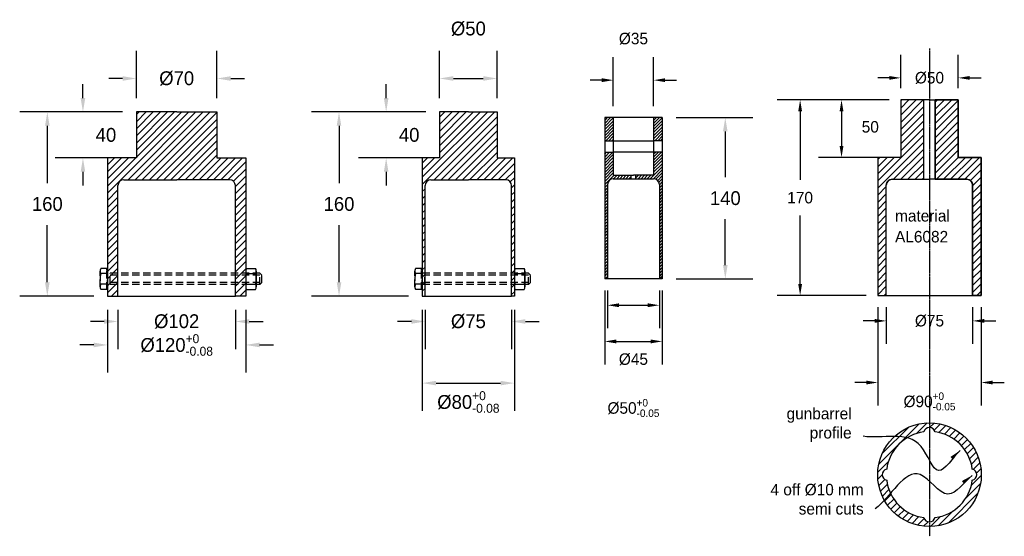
# Model space of a CAD drawing. Header units: millimetres. Extents: x 2274 to 4066, y 133 to 722.
# Tile 2 of 2: x 3211 to 4066, y 273 to 722. Entities that reach past the tile are written whole.
import ezdxf

# ---------------------------------------------------------------- set-up
doc = ezdxf.new("R2010")
doc.units = ezdxf.units.MM
doc.header["$MEASUREMENT"] = 0
doc.linetypes.add('CENTER', pattern=[2, 1.25, -0.25, 0.25, -0.25])
doc.linetypes.add('HIDDEN', pattern=[9.525, 6.35, -3.175])
for name, color, linetype in [('Center', 1, 'CENTER'), ('DIMENSIONS', 102, 'Continuous'), ('HIDDEN', 8, 'HIDDEN'), ('SHAFT', 5, 'Continuous'), ('SLEEVE', 5, 'Continuous')]:
    doc.layers.add(name, color=color, linetype=linetype)
doc.styles.add('ARMIN', font='stylu.ttf')
doc.dimstyles.new('ARMIN-DIM', dxfattribs={"dimscale": 6, "dimtxt": 2, "dimasz": 2, "dimexe": 4, "dimexo": 2, "dimgap": 2, "dimtad": 0, "dimtih": 1, "dimtoh": 1, "dimdsep": 46, "dimtxsty": 'ARMIN', "dimcen": 2.97, "dimadec": 0, "dimazin": 2, "dimtfac": 0.65, "dimtofl": 0, "dimtmove": 2, "dimatfit": 3, "dimfxl": 4, "dimtolj": 1, "dimarcsym": 0})
doc.dimstyles.new('ARMIN-DIM-SMALL', dxfattribs={"dimscale": 5, "dimtxt": 2, "dimasz": 2, "dimexe": 4, "dimexo": 2, "dimgap": 2, "dimtad": 0, "dimtih": 1, "dimtoh": 1, "dimdsep": 46, "dimtxsty": 'ARMIN', "dimcen": 2.97, "dimadec": 0, "dimazin": 2, "dimtfac": 0.65, "dimtofl": 0, "dimtmove": 2, "dimatfit": 3, "dimfxl": 1, "dimtolj": 1, "dimarcsym": 0})

# ---------------------------------------------------------------- blocks, each defined once
blk = doc.blocks.new('Hex Nut - 10 mm side')
at = {"color": 0, "linetype": 'Continuous'}
for p, q in [((-0.67, 9.09), (-8.48, 9.09)), ((-9.15, -6.82), (-9.15, 6.82)), ((-0.67, 4.55), (-8.48, 4.55)), ((0, -6.82), (0, 6.82)), ((-0.67, -4.55), (-8.48, -4.55)), ((-0.67, -9.09), (-8.48, -9.09))]:
    blk.add_line(p, q, dxfattribs=at)
for centre, radius, start, end in [((-4.97, 6.82), 4.19, 147.13278, 212.86722), ((-4.19, 6.82), 4.19, 327.13278, 32.86722), ((6.59, 0), 15.75, 163.22135, 196.77865), ((-15.75, 0), 15.75, 343.22135, 16.77865), ((-4.97, -6.82), 4.19, 147.13278, 212.86722), ((-4.19, -6.82), 4.19, 327.13278, 32.86722)]:
    blk.add_arc(centre, radius, start, end, dxfattribs=at)
blk = doc.blocks.new('*D14')
at = {"layer": 'Defpoints', "color": 0, "transparency": 16777216}
for p in [(3296.06, 481.48), (3398.06, 481.48), (3398.06, 459.48)]:
    blk.add_point(p, dxfattribs=at)
at = {"layer": 'DIMENSIONS', "color": 0, "lineweight": -2, "transparency": 16777216}
for p, q in [((3296.06, 469.48), (3296.06, 435.48)), ((3398.06, 469.48), (3398.06, 435.48)), ((3284.06, 459.48), (3272.06, 459.48)), ((3410.06, 459.48), (3422.06, 459.48))]:
    blk.add_line(p, q, dxfattribs=at)
at = {"layer": 'DIMENSIONS', "color": 0, "transparency": 16777216}
for points in [[(3284.06, 461.48), (3284.06, 457.48), (3296.06, 459.48)], [(3410.06, 461.48), (3410.06, 457.48), (3398.06, 459.48)]]:
    blk.add_solid(points, dxfattribs=at)
at = {"layer": 'DIMENSIONS', "color": 0, "transparency": 16777216, "insert": (3347.06, 459.48), "char_height": 12, "attachment_point": 5, "style": 'ARMIN'}
blk.add_mtext('\\A1;%%C102', dxfattribs=at)
blk = doc.blocks.new('*D15')
at = {"layer": 'Defpoints', "color": 0, "transparency": 16777216}
for p in [(3287.06, 481.48), (3407.06, 481.48), (3407.06, 439.08)]:
    blk.add_point(p, dxfattribs=at)
at = {"layer": 'DIMENSIONS', "color": 0, "lineweight": -2, "transparency": 16777216}
for p, q in [((3287.06, 469.48), (3287.06, 415.08)), ((3407.06, 469.48), (3407.06, 415.08)), ((3275.06, 439.08), (3263.06, 439.08)), ((3419.06, 439.08), (3431.06, 439.08))]:
    blk.add_line(p, q, dxfattribs=at)
at = {"layer": 'DIMENSIONS', "color": 0, "transparency": 16777216}
for points in [[(3275.06, 441.08), (3275.06, 437.08), (3287.06, 439.08)], [(3419.06, 441.08), (3419.06, 437.08), (3407.06, 439.08)]]:
    blk.add_solid(points, dxfattribs=at)
at = {"layer": 'DIMENSIONS', "color": 0, "transparency": 16777216, "insert": (3347.06, 439.08), "char_height": 12, "attachment_point": 5, "style": 'ARMIN'}
blk.add_mtext('\\A1;%%C120{\\H7.800000;\\S+0^ -0.08;}', dxfattribs=at)
blk = doc.blocks.new('*D16')
at = {"layer": 'Defpoints', "color": 0, "transparency": 16777216}
for p in [(3382.06, 670.54), (3312.06, 641.48), (3382.06, 641.48)]:
    blk.add_point(p, dxfattribs=at)
at = {"layer": 'DIMENSIONS', "color": 0, "lineweight": -2, "transparency": 16777216}
for p, q in [((3312.06, 653.48), (3312.06, 694.54)), ((3382.06, 653.48), (3382.06, 694.54)), ((3300.06, 670.54), (3288.06, 670.54)), ((3394.06, 670.54), (3406.06, 670.54))]:
    blk.add_line(p, q, dxfattribs=at)
at = {"layer": 'DIMENSIONS', "color": 0, "transparency": 16777216}
for points in [[(3300.06, 672.54), (3300.06, 668.54), (3312.06, 670.54)], [(3394.06, 672.54), (3394.06, 668.54), (3382.06, 670.54)]]:
    blk.add_solid(points, dxfattribs=at)
at = {"layer": 'DIMENSIONS', "color": 0, "transparency": 16777216, "insert": (3347.06, 670.54), "char_height": 12, "attachment_point": 5, "style": 'ARMIN'}
blk.add_mtext('\\A1;%%C70', dxfattribs=at)
blk = doc.blocks.new('*D17')
at = {"layer": 'Defpoints', "color": 0, "transparency": 16777216}
for p in [(3312.06, 641.48), (3265.63, 601.48), (3312.06, 601.48)]:
    blk.add_point(p, dxfattribs=at)
at = {"layer": 'DIMENSIONS', "color": 0, "lineweight": -2, "transparency": 16777216}
for p, q in [((3265.63, 653.48), (3265.63, 665.48)), ((3300.06, 641.48), (3241.63, 641.48)), ((3300.06, 601.48), (3241.63, 601.48)), ((3265.63, 589.48), (3265.63, 577.48))]:
    blk.add_line(p, q, dxfattribs=at)
at = {"layer": 'DIMENSIONS', "color": 0, "transparency": 16777216}
for points in [[(3263.63, 653.48), (3267.63, 653.48), (3265.63, 641.48)], [(3263.63, 589.48), (3267.63, 589.48), (3265.63, 601.48)]]:
    blk.add_solid(points, dxfattribs=at)
at = {"layer": 'DIMENSIONS', "color": 0, "transparency": 16777216, "insert": (3285.63, 621.48), "char_height": 12, "attachment_point": 5, "style": 'ARMIN'}
blk.add_mtext('\\A1;40', dxfattribs=at)
blk = doc.blocks.new('*D18')
at = {"layer": 'Defpoints', "color": 0, "transparency": 16777216}
for p in [(3312.06, 641.48), (3234.67, 481.48), (3287.06, 481.48)]:
    blk.add_point(p, dxfattribs=at)
at = {"layer": 'DIMENSIONS', "color": 0, "lineweight": -2, "transparency": 16777216}
for p, q in [((3300.06, 641.48), (3210.67, 641.48)), ((3234.67, 629.48), (3234.67, 579.75)), ((3234.67, 493.48), (3234.67, 543.22)), ((3275.06, 481.48), (3210.67, 481.48))]:
    blk.add_line(p, q, dxfattribs=at)
at = {"layer": 'DIMENSIONS', "color": 0, "transparency": 16777216}
for points in [[(3232.67, 629.48), (3236.67, 629.48), (3234.67, 641.48)], [(3232.67, 493.48), (3236.67, 493.48), (3234.67, 481.48)]]:
    blk.add_solid(points, dxfattribs=at)
at = {"layer": 'DIMENSIONS', "color": 0, "transparency": 16777216, "insert": (3234.67, 561.48), "char_height": 12, "attachment_point": 5, "style": 'ARMIN'}
blk.add_mtext('\\A1;160', dxfattribs=at)
blk = doc.blocks.new('*D25')
at = {"layer": 'Defpoints', "color": 0, "transparency": 16777216}
for p in [(3562.98, 481.48), (3637.98, 481.48), (3637.98, 459.48)]:
    blk.add_point(p, dxfattribs=at)
at = {"layer": 'DIMENSIONS', "color": 0, "lineweight": -2, "transparency": 16777216}
for p, q in [((3562.98, 469.48), (3562.98, 435.48)), ((3637.98, 469.48), (3637.98, 435.48)), ((3550.98, 459.48), (3538.98, 459.48)), ((3649.98, 459.48), (3661.98, 459.48))]:
    blk.add_line(p, q, dxfattribs=at)
at = {"layer": 'DIMENSIONS', "color": 0, "transparency": 16777216}
for points in [[(3550.98, 461.48), (3550.98, 457.48), (3562.98, 459.48)], [(3649.98, 461.48), (3649.98, 457.48), (3637.98, 459.48)]]:
    blk.add_solid(points, dxfattribs=at)
at = {"layer": 'DIMENSIONS', "color": 0, "transparency": 16777216, "insert": (3600.48, 459.48), "char_height": 12, "attachment_point": 5, "style": 'ARMIN'}
blk.add_mtext('\\A1;%%C75', dxfattribs=at)
blk = doc.blocks.new('*D26')
at = {"layer": 'Defpoints', "color": 0, "transparency": 16777216}
for p in [(3560.48, 481.48), (3640.48, 481.48), (3640.48, 405.94)]:
    blk.add_point(p, dxfattribs=at)
at = {"layer": 'DIMENSIONS', "color": 0, "lineweight": -2, "transparency": 16777216}
for p, q in [((3560.48, 469.48), (3560.48, 381.94)), ((3640.48, 469.48), (3640.48, 381.94)), ((3572.48, 405.94), (3628.48, 405.94))]:
    blk.add_line(p, q, dxfattribs=at)
at = {"layer": 'DIMENSIONS', "color": 0, "transparency": 16777216}
for points in [[(3572.48, 407.94), (3572.48, 403.94), (3560.48, 405.94)], [(3628.48, 407.94), (3628.48, 403.94), (3640.48, 405.94)]]:
    blk.add_solid(points, dxfattribs=at)
at = {"layer": 'DIMENSIONS', "color": 0, "transparency": 16777216, "insert": (3600.48, 389.55), "char_height": 12, "attachment_point": 5, "style": 'ARMIN'}
blk.add_mtext('\\A1;%%C80{\\H7.800000;\\S+0^ -0.08;}', dxfattribs=at)
blk = doc.blocks.new('*D27')
at = {"layer": 'Defpoints', "color": 0, "transparency": 16777216}
for p in [(3625.48, 670.54), (3575.48, 641.48), (3625.48, 641.48)]:
    blk.add_point(p, dxfattribs=at)
at = {"layer": 'DIMENSIONS', "color": 0, "lineweight": -2, "transparency": 16777216}
for p, q in [((3575.48, 653.48), (3575.48, 694.54)), ((3625.48, 653.48), (3625.48, 694.54)), ((3587.48, 670.54), (3613.48, 670.54))]:
    blk.add_line(p, q, dxfattribs=at)
at = {"layer": 'DIMENSIONS', "color": 0, "transparency": 16777216}
for points in [[(3587.48, 672.54), (3587.48, 668.54), (3575.48, 670.54)], [(3613.48, 672.54), (3613.48, 668.54), (3625.48, 670.54)]]:
    blk.add_solid(points, dxfattribs=at)
at = {"layer": 'DIMENSIONS', "color": 0, "transparency": 16777216, "insert": (3600.48, 713.73), "char_height": 12, "attachment_point": 5, "style": 'ARMIN'}
blk.add_mtext('\\A1;%%C50', dxfattribs=at)
blk = doc.blocks.new('*D28')
at = {"layer": 'Defpoints', "color": 0, "transparency": 16777216}
for p in [(3575.48, 641.48), (3529.05, 601.48), (3575.48, 601.48)]:
    blk.add_point(p, dxfattribs=at)
at = {"layer": 'DIMENSIONS', "color": 0, "lineweight": -2, "transparency": 16777216}
for p, q in [((3529.05, 653.48), (3529.05, 665.48)), ((3563.48, 641.48), (3505.05, 641.48)), ((3563.48, 601.48), (3505.05, 601.48)), ((3529.05, 589.48), (3529.05, 577.48))]:
    blk.add_line(p, q, dxfattribs=at)
at = {"layer": 'DIMENSIONS', "color": 0, "transparency": 16777216}
for points in [[(3527.05, 653.48), (3531.05, 653.48), (3529.05, 641.48)], [(3527.05, 589.48), (3531.05, 589.48), (3529.05, 601.48)]]:
    blk.add_solid(points, dxfattribs=at)
at = {"layer": 'DIMENSIONS', "color": 0, "transparency": 16777216, "insert": (3549.05, 621.48), "char_height": 12, "attachment_point": 5, "style": 'ARMIN'}
blk.add_mtext('\\A1;40', dxfattribs=at)
blk = doc.blocks.new('*D29')
at = {"layer": 'Defpoints', "color": 0, "transparency": 16777216}
for p in [(3575.48, 641.48), (3488.09, 481.48), (3560.48, 481.48)]:
    blk.add_point(p, dxfattribs=at)
at = {"layer": 'DIMENSIONS', "color": 0, "lineweight": -2, "transparency": 16777216}
for p, q in [((3563.48, 641.48), (3464.09, 641.48)), ((3488.09, 629.48), (3488.09, 579.75)), ((3488.09, 493.48), (3488.09, 543.22)), ((3548.48, 481.48), (3464.09, 481.48))]:
    blk.add_line(p, q, dxfattribs=at)
at = {"layer": 'DIMENSIONS', "color": 0, "transparency": 16777216}
for points in [[(3486.09, 629.48), (3490.09, 629.48), (3488.09, 641.48)], [(3486.09, 493.48), (3490.09, 493.48), (3488.09, 481.48)]]:
    blk.add_solid(points, dxfattribs=at)
at = {"layer": 'DIMENSIONS', "color": 0, "transparency": 16777216, "insert": (3488.09, 561.48), "char_height": 12, "attachment_point": 5, "style": 'ARMIN'}
blk.add_mtext('\\A1;160', dxfattribs=at)
blk = doc.blocks.new('*D40')
at = {"layer": 'Defpoints', "color": 0, "transparency": 16777216}
for p in [(3721.4, 496.52), (3766.4, 496.52), (3766.4, 473.58)]:
    blk.add_point(p, dxfattribs=at)
at = {"layer": 'DIMENSIONS', "color": 0, "lineweight": -2, "transparency": 16777216}
for p, q in [((3721.4, 486.52), (3721.4, 453.58)), ((3766.4, 486.52), (3766.4, 453.58)), ((3731.4, 473.58), (3756.4, 473.58))]:
    blk.add_line(p, q, dxfattribs=at)
at = {"layer": 'DIMENSIONS', "color": 0, "transparency": 16777216}
for points in [[(3731.4, 475.25), (3731.4, 471.92), (3721.4, 473.58)], [(3756.4, 475.25), (3756.4, 471.92), (3766.4, 473.58)]]:
    blk.add_solid(points, dxfattribs=at)
at = {"layer": 'DIMENSIONS', "color": 0, "transparency": 16777216, "insert": (3743.9, 426.61), "char_height": 10, "attachment_point": 5, "style": 'ARMIN'}
blk.add_mtext('\\A1;%%C45', dxfattribs=at)
blk = doc.blocks.new('*D41')
at = {"layer": 'Defpoints', "color": 0, "transparency": 16777216}
for p in [(3718.9, 496.52), (3768.9, 496.52), (3768.9, 442.14)]:
    blk.add_point(p, dxfattribs=at)
at = {"layer": 'DIMENSIONS', "color": 0, "lineweight": -2, "transparency": 16777216}
for p, q in [((3718.9, 486.52), (3718.9, 422.14)), ((3768.9, 486.52), (3768.9, 422.14)), ((3728.9, 442.14), (3758.9, 442.14))]:
    blk.add_line(p, q, dxfattribs=at)
at = {"layer": 'DIMENSIONS', "color": 0, "transparency": 16777216}
for points in [[(3728.9, 443.8), (3728.9, 440.47), (3718.9, 442.14)], [(3758.9, 443.8), (3758.9, 440.47), (3768.9, 442.14)]]:
    blk.add_solid(points, dxfattribs=at)
at = {"layer": 'DIMENSIONS', "color": 0, "transparency": 16777216, "insert": (3743.9, 384.33), "char_height": 10, "attachment_point": 5, "style": 'ARMIN'}
blk.add_mtext('\\A1;%%C50{\\H6.500000;\\S+0^ -0.05;}', dxfattribs=at)
blk = doc.blocks.new('*D42')
at = {"layer": 'Defpoints', "color": 0, "transparency": 16777216}
for p in [(3761.4, 669.07), (3726.4, 636.52), (3761.4, 636.52)]:
    blk.add_point(p, dxfattribs=at)
at = {"layer": 'DIMENSIONS', "color": 0, "lineweight": -2, "transparency": 16777216}
for p, q in [((3726.4, 646.52), (3726.4, 689.07)), ((3761.4, 646.52), (3761.4, 689.07)), ((3716.4, 669.07), (3706.4, 669.07)), ((3771.4, 669.07), (3781.4, 669.07))]:
    blk.add_line(p, q, dxfattribs=at)
at = {"layer": 'DIMENSIONS', "color": 0, "transparency": 16777216}
for points in [[(3716.4, 670.74), (3716.4, 667.41), (3726.4, 669.07)], [(3771.4, 670.74), (3771.4, 667.41), (3761.4, 669.07)]]:
    blk.add_solid(points, dxfattribs=at)
at = {"layer": 'DIMENSIONS', "color": 0, "transparency": 16777216, "insert": (3743.9, 705.06), "char_height": 10, "attachment_point": 5, "style": 'ARMIN'}
blk.add_mtext('\\A1;%%C35', dxfattribs=at)
blk = doc.blocks.new('*D39')
at = {"layer": 'Defpoints', "color": 0, "transparency": 16777216}
for p in [(3768.9, 636.52), (3768.9, 496.52), (3823.7, 496.52)]:
    blk.add_point(p, dxfattribs=at)
at = {"layer": 'DIMENSIONS', "color": 0, "lineweight": -2, "transparency": 16777216}
for p, q in [((3780.9, 636.52), (3847.7, 636.52)), ((3823.7, 624.52), (3823.7, 584.83)), ((3823.7, 508.52), (3823.7, 548.21)), ((3780.9, 496.52), (3847.7, 496.52))]:
    blk.add_line(p, q, dxfattribs=at)
at = {"layer": 'DIMENSIONS', "color": 0, "transparency": 16777216}
for points in [[(3821.7, 624.52), (3825.7, 624.52), (3823.7, 636.52)], [(3821.7, 508.52), (3825.7, 508.52), (3823.7, 496.52)]]:
    blk.add_solid(points, dxfattribs=at)
at = {"layer": 'DIMENSIONS', "color": 0, "transparency": 16777216, "insert": (3823.7, 566.52), "char_height": 12, "attachment_point": 5, "style": 'ARMIN'}
blk.add_mtext('\\A1;140', dxfattribs=at)
blk = doc.blocks.new('*D43')
at = {"layer": 'Defpoints', "color": 0, "transparency": 16777216}
for p in [(3963.61, 481.99), (4038.61, 481.99), (4038.61, 459.99)]:
    blk.add_point(p, dxfattribs=at)
at = {"layer": 'DIMENSIONS', "color": 0, "lineweight": -2, "transparency": 16777216}
for p, q in [((3963.61, 471.99), (3963.61, 439.99)), ((4038.61, 471.99), (4038.61, 439.99)), ((3953.61, 459.99), (3943.61, 459.99)), ((4048.61, 459.99), (4058.61, 459.99))]:
    blk.add_line(p, q, dxfattribs=at)
at = {"layer": 'DIMENSIONS', "color": 0, "transparency": 16777216}
for points in [[(3953.61, 461.66), (3953.61, 458.32), (3963.61, 459.99)], [(4048.61, 461.66), (4048.61, 458.32), (4038.61, 459.99)]]:
    blk.add_solid(points, dxfattribs=at)
at = {"layer": 'DIMENSIONS', "color": 0, "transparency": 16777216, "insert": (4001.11, 459.99), "char_height": 10, "attachment_point": 5, "style": 'ARMIN'}
blk.add_mtext('\\A1;%%C75', dxfattribs=at)
blk = doc.blocks.new('*D44')
at = {"layer": 'Defpoints', "color": 0, "transparency": 16777216}
for p in [(3956.11, 481.99), (4046.11, 481.99), (4046.11, 406.44)]:
    blk.add_point(p, dxfattribs=at)
at = {"layer": 'DIMENSIONS', "color": 0, "lineweight": -2, "transparency": 16777216}
for p, q in [((3956.11, 471.99), (3956.11, 386.44)), ((4046.11, 471.99), (4046.11, 386.44)), ((3946.11, 406.44), (3936.11, 406.44)), ((4056.11, 406.44), (4066.11, 406.44))]:
    blk.add_line(p, q, dxfattribs=at)
at = {"layer": 'DIMENSIONS', "color": 0, "transparency": 16777216}
for points in [[(3946.11, 408.11), (3946.11, 404.78), (3956.11, 406.44)], [(4056.11, 408.11), (4056.11, 404.78), (4046.11, 406.44)]]:
    blk.add_solid(points, dxfattribs=at)
at = {"layer": 'DIMENSIONS', "color": 0, "transparency": 16777216, "insert": (4001.11, 390.05), "char_height": 10, "attachment_point": 5, "style": 'ARMIN'}
blk.add_mtext('\\A1;%%C90{\\H6.500000;\\S+0^ -0.05;}', dxfattribs=at)
blk = doc.blocks.new('*D45')
at = {"layer": 'Defpoints', "color": 0, "transparency": 16777216}
for p in [(4026.11, 671.05), (3976.11, 651.99), (4026.11, 651.99)]:
    blk.add_point(p, dxfattribs=at)
at = {"layer": 'DIMENSIONS', "color": 0, "lineweight": -2, "transparency": 16777216}
for p, q in [((3976.11, 661.99), (3976.11, 691.05)), ((4026.11, 661.99), (4026.11, 691.05)), ((3966.11, 671.05), (3956.11, 671.05)), ((4036.11, 671.05), (4046.11, 671.05))]:
    blk.add_line(p, q, dxfattribs=at)
at = {"layer": 'DIMENSIONS', "color": 0, "transparency": 16777216}
for points in [[(3966.11, 672.71), (3966.11, 669.38), (3976.11, 671.05)], [(4036.11, 672.71), (4036.11, 669.38), (4026.11, 671.05)]]:
    blk.add_solid(points, dxfattribs=at)
at = {"layer": 'DIMENSIONS', "color": 0, "transparency": 16777216, "insert": (4001.11, 671.05), "char_height": 10, "attachment_point": 5, "style": 'ARMIN'}
blk.add_mtext('\\A1;%%C50', dxfattribs=at)
blk = doc.blocks.new('*D46')
at = {"layer": 'Defpoints', "color": 0, "transparency": 16777216}
for p in [(3976.11, 651.99), (3924.68, 601.99), (3976.11, 601.99)]:
    blk.add_point(p, dxfattribs=at)
at = {"layer": 'DIMENSIONS', "color": 0, "lineweight": -2, "transparency": 16777216}
for p, q in [((3966.11, 651.99), (3904.68, 651.99)), ((3924.68, 641.99), (3924.68, 611.99)), ((3966.11, 601.99), (3904.68, 601.99))]:
    blk.add_line(p, q, dxfattribs=at)
at = {"layer": 'DIMENSIONS', "color": 0, "transparency": 16777216}
for points in [[(3923.01, 641.99), (3926.35, 641.99), (3924.68, 651.99)], [(3923.01, 611.99), (3926.35, 611.99), (3924.68, 601.99)]]:
    blk.add_solid(points, dxfattribs=at)
at = {"layer": 'DIMENSIONS', "color": 0, "transparency": 16777216, "insert": (3949.68, 628.48), "char_height": 10, "attachment_point": 5, "style": 'ARMIN'}
blk.add_mtext('\\A1;50', dxfattribs=at)
blk = doc.blocks.new('*D47')
at = {"layer": 'Defpoints', "color": 0, "transparency": 16777216}
for p in [(3976.11, 651.99), (3888.72, 481.99), (3956.11, 481.99)]:
    blk.add_point(p, dxfattribs=at)
at = {"layer": 'DIMENSIONS', "color": 0, "lineweight": -2, "transparency": 16777216}
for p, q in [((3966.11, 651.99), (3868.72, 651.99)), ((3888.72, 641.99), (3888.72, 582.38)), ((3888.72, 491.99), (3888.72, 551.59)), ((3946.11, 481.99), (3868.72, 481.99))]:
    blk.add_line(p, q, dxfattribs=at)
at = {"layer": 'DIMENSIONS', "color": 0, "transparency": 16777216}
for points in [[(3887.06, 641.99), (3890.39, 641.99), (3888.72, 651.99)], [(3887.06, 491.99), (3890.39, 491.99), (3888.72, 481.99)]]:
    blk.add_solid(points, dxfattribs=at)
at = {"layer": 'DIMENSIONS', "color": 0, "transparency": 16777216, "insert": (3888.72, 566.99), "char_height": 10, "attachment_point": 5, "style": 'ARMIN'}
blk.add_mtext('\\A1;170', dxfattribs=at)

msp = doc.modelspace()

# ---------------------------------------------------------------- hatches: boundary and pattern name
at = {"layer": 'SHAFT'}
h = msp.add_hatch(dxfattribs=at)
h.set_pattern_fill('ANSI31', color=256, scale=35, style=0)
h.set_pattern_definition([(45, (3517.722, -110.5557), (-3.093592, 3.093592), [])])
h.paths.add_polyline_path([(3956.107, 601.989), (3956.107, 481.989), (3963.607, 481.989), (3963.607, 577.989, -0.4142136), (3968.607, 582.989), (3996.107, 582.989), (3996.107, 651.989), (3976.107, 651.989), (3976.107, 601.989)])
h.paths.add_polyline_path([(4033.607, 582.989, -0.4142136), (4038.607, 577.989), (4038.607, 481.989), (4046.107, 481.989), (4046.107, 601.989), (4026.107, 601.989), (4026.107, 651.989), (4006.107, 651.989), (4006.107, 582.989)])
h = msp.add_hatch(dxfattribs=at)
h.set_pattern_fill('ANSI31', color=256, scale=35, style=0)
h.set_pattern_definition([(45, (3277.767, -102.448), (-3.093592, 3.093592), [])])
h.paths.add_polyline_path([(4001.107, 371.359), (4001.107, 367.359, -0.3458019), (4005.965, 363.543, -0.3400084), (4038.291, 331.217, -0.7855374), (4038.291, 321.502, -0.3400084), (4005.965, 289.175, -0.3458019), (4001.107, 285.359), (4001.107, 281.359, 0.4142136), (4046.107, 326.359, 0.4142136)])
h.paths.add_polyline_path([(4001.107, 367.359), (4001.107, 371.359, 0.4142136), (3956.107, 326.359, 0.4142136), (4001.107, 281.359), (4001.107, 285.359, -0.3458019), (3996.249, 289.175, -0.3400084), (3963.923, 321.502, -0.7855374), (3963.923, 331.217, -0.3400084), (3996.249, 363.543, -0.3458019)])
at = {"layer": 'SLEEVE'}
h = msp.add_hatch(dxfattribs=at)
h.set_pattern_fill('ANSI31', color=256, scale=35, style=0)
h.paths.add_polyline_path([(3382.055, 641.483), (3347.055, 641.483), (3312.055, 641.483), (3312.055, 601.483), (3287.055, 601.483), (3287.055, 481.483), (3296.055, 481.483), (3296.055, 577.483, -0.4142136), (3301.055, 582.483), (3347.055, 582.483), (3393.055, 582.483, -0.4142136), (3398.055, 577.483), (3398.055, 481.483), (3407.055, 481.483), (3407.055, 601.483), (3382.055, 601.483)])
h = msp.add_hatch(dxfattribs=at)
h.set_pattern_fill('ANSI31', color=256, scale=35, style=0)
h.set_pattern_definition([(45, (253.4242, 0), (-3.093592, 3.093592), [])])
h.paths.add_polyline_path([(3575.479, 601.483), (3560.479, 601.483), (3560.479, 481.483), (3562.979, 481.483), (3562.979, 577.483, -0.4142136), (3567.979, 582.483), (3600.479, 582.483), (3632.979, 582.483, -0.4142136), (3637.979, 577.483), (3637.979, 481.483), (3640.479, 481.483), (3640.479, 601.483), (3625.479, 601.483), (3625.479, 641.483), (3600.479, 641.483), (3575.479, 641.483)])
h = msp.add_hatch(dxfattribs=at)
h.set_pattern_fill('ANSI31', color=256, scale=15, style=0)
h.set_pattern_definition([(45, (666.813, 2.908), (-1.3258252, 1.3258252), [])])
h.paths.add_polyline_path([(3726.402, 636.518), (3718.902, 636.518), (3718.902, 616.518), (3726.402, 616.518)])
h.paths.add_polyline_path([(3726.402, 606.518), (3718.902, 606.518), (3718.902, 496.518), (3721.402, 496.518), (3721.402, 578.518, -0.4142136), (3726.402, 583.518), (3741.902, 583.518), (3741.902, 586.518), (3726.402, 586.518)])
h.paths.add_polyline_path([(3768.902, 606.518), (3761.402, 606.518), (3761.402, 586.518), (3745.902, 586.518), (3745.902, 583.518), (3761.402, 583.518, -0.4142136), (3766.402, 578.518), (3766.402, 496.518), (3768.902, 496.518)])
h.paths.add_polyline_path([(3768.902, 636.518), (3761.402, 636.518), (3761.402, 616.518), (3768.902, 616.518)])

# ---------------------------------------------------------------- linework, layer by layer
at = {"layer": 'Center'}
msp.add_line((4001.107, 696.472), (4001.107, 272.873), dxfattribs=at)
at = {"layer": 'HIDDEN'}
for p, q in [((3286.465, 505.576), (3281.2, 505.576)), ((3286.465, 487.391), (3286.465, 505.576)), ((3286.465, 503.668), (3286.465, 505.576)), ((3559.889, 505.576), (3554.624, 505.576)), ((3559.889, 487.391), (3559.889, 505.576)), ((3559.889, 503.668), (3559.889, 505.576)), ((3280.53, 489.664), (3280.53, 503.302)), ((3286.465, 501.029), (3281.2, 501.029)), ((3287.055, 503.668), (3286.465, 503.668)), ((3287.055, 489.298), (3287.055, 503.668)), ((3419.431, 501.405), (3287.055, 501.405)), ((3289.27, 491.562), (3289.27, 501.405)), ((3419.431, 499.781), (3289.27, 499.781)), ((3419.431, 491.562), (3419.431, 501.405)), ((3421.055, 499.781), (3419.431, 501.405)), ((3421.055, 493.186), (3421.055, 499.781)), ((3553.954, 489.664), (3553.954, 503.302)), ((3559.889, 501.029), (3554.624, 501.029)), ((3560.479, 503.668), (3559.889, 503.668)), ((3560.479, 489.298), (3560.479, 503.668)), ((3652.855, 501.405), (3560.479, 501.405)), ((3562.694, 491.562), (3562.694, 501.405)), ((3652.855, 499.781), (3562.694, 499.781)), ((3652.855, 491.562), (3652.855, 501.405)), ((3654.479, 499.781), (3652.855, 501.405)), ((3654.479, 493.186), (3654.479, 499.781)), ((3286.465, 491.937), (3281.2, 491.937)), ((3286.465, 489.298), (3286.465, 487.391)), ((3287.055, 489.298), (3286.465, 489.298)), ((3419.431, 491.562), (3287.055, 491.562)), ((3419.431, 493.186), (3289.27, 493.186)), ((3421.055, 493.186), (3419.431, 491.562)), ((3559.889, 491.937), (3554.624, 491.937)), ((3559.889, 489.298), (3559.889, 487.391)), ((3560.479, 489.298), (3559.889, 489.298)), ((3652.855, 491.562), (3560.479, 491.562)), ((3652.855, 493.186), (3562.694, 493.186)), ((3654.479, 493.186), (3652.855, 491.562)), ((3286.465, 487.391), (3281.2, 487.391)), ((3559.889, 487.391), (3554.624, 487.391))]:
    msp.add_line(p, q, dxfattribs=at)
for centre, radius, start, end in [((3284.718, 503.302), 4.188, 147.13278, 212.86722), ((3558.142, 503.302), 4.188, 147.13278, 212.86722), ((3296.278, 496.483), 15.748, 163.22135, 196.77865), ((3569.702, 496.483), 15.748, 163.22135, 196.77865), ((3284.718, 489.664), 4.188, 147.13278, 212.86722), ((3558.142, 489.664), 4.188, 147.13278, 212.86722)]:
    msp.add_arc(centre, radius, start, end, dxfattribs=at)
at = {"layer": 'SHAFT'}
for p, q in [((4001.107, 651.989), (3976.107, 651.989)), ((3976.107, 651.989), (3976.107, 601.989)), ((3996.107, 582.989), (3996.107, 651.989)), ((4001.107, 651.989), (4026.107, 651.989)), ((4006.107, 582.989), (4006.107, 651.989)), ((4026.107, 651.989), (4026.107, 601.989)), ((3347.055, 641.483), (3312.055, 641.483)), ((3312.055, 641.483), (3312.055, 601.483)), ((3347.055, 641.483), (3382.055, 641.483)), ((3382.055, 641.483), (3382.055, 601.483)), ((3600.479, 641.483), (3575.479, 641.483)), ((3575.479, 641.483), (3575.479, 601.483)), ((3600.479, 641.483), (3625.479, 641.483)), ((3625.479, 641.483), (3625.479, 601.483)), ((3312.055, 601.483), (3287.055, 601.483)), ((3287.055, 601.483), (3287.055, 481.483)), ((3382.055, 601.483), (3407.055, 601.483)), ((3407.055, 601.483), (3407.055, 481.483)), ((3575.479, 601.483), (3560.479, 601.483)), ((3560.479, 601.483), (3560.479, 481.483)), ((3625.479, 601.483), (3640.479, 601.483)), ((3640.479, 601.483), (3640.479, 481.483)), ((3976.107, 601.989), (3956.107, 601.989)), ((3956.107, 601.989), (3956.107, 481.989)), ((4026.107, 601.989), (4046.107, 601.989)), ((4046.107, 601.989), (4046.107, 481.989)), ((3301.055, 582.483), (3347.055, 582.483)), ((3393.055, 582.483), (3347.055, 582.483)), ((3567.979, 582.483), (3600.479, 582.483)), ((3632.979, 582.483), (3600.479, 582.483)), ((3968.607, 582.989), (4001.107, 582.989)), ((4033.607, 582.989), (4001.107, 582.989)), ((3296.055, 481.483), (3296.055, 577.483)), ((3398.055, 481.483), (3398.055, 577.483)), ((3562.979, 481.483), (3562.979, 577.483)), ((3637.979, 481.483), (3637.979, 577.483)), ((3963.607, 481.989), (3963.607, 577.989)), ((4038.607, 481.989), (4038.607, 577.989)), ((3287.055, 481.483), (3296.055, 481.483)), ((3296.055, 481.483), (3398.055, 481.483)), ((3407.055, 481.483), (3398.055, 481.483)), ((3560.479, 481.483), (3562.979, 481.483)), ((3562.979, 481.483), (3637.979, 481.483)), ((3640.479, 481.483), (3637.979, 481.483)), ((3956.107, 481.989), (3963.607, 481.989)), ((3963.607, 481.989), (4038.607, 481.989)), ((4046.107, 481.989), (4038.607, 481.989))]:
    msp.add_line(p, q, dxfattribs=at)
for points in [[(3996.107, 651.989), (3976.107, 651.989), (3976.107, 601.989), (3956.107, 601.989), (3956.107, 481.989), (3963.607, 481.989), (3963.607, 577.989, -0.4142136), (3968.607, 582.989), (3996.107, 582.989)], [(4046.107, 601.989), (4026.107, 601.989), (4026.107, 651.989), (4006.107, 651.989), (4006.107, 582.989), (4033.607, 582.989, -0.4142136), (4038.607, 577.989), (4038.607, 481.989), (4046.107, 481.989)]]:
    msp.add_lwpolyline(points, format="xyb", close=True, dxfattribs=at)
msp.add_circle((4001.107, 326.359), 45, dxfattribs=at)
for centre, radius, start, end in [((3301.055, 577.483), 5, 90, 180), ((3393.055, 577.483), 5, 0, 90), ((3567.979, 577.483), 5, 90, 180), ((3632.979, 577.483), 5, 0, 90), ((3968.607, 577.989), 5, 90, 180), ((4033.607, 577.989), 5, 0, 90), ((4001.107, 326.359), 37.5, 97.443066, 172.556934), ((4001.107, 362.359), 5, 13.698078, 166.301922), ((4001.107, 326.359), 37.5, 7.443066, 82.556934), ((3965.107, 326.359), 5, 103.698078, 256.301922), ((4037.107, 326.359), 5, 283.698078, 76.301922), ((4001.107, 326.359), 37.5, 187.443066, 262.556934), ((4001.107, 326.359), 37.5, 277.443066, 352.556934), ((4001.107, 290.359), 5, 193.698078, 346.301922)]:
    msp.add_arc(centre, radius, start, end, dxfattribs=at)
at = {"layer": 'SLEEVE'}
for p, q in [((3768.902, 636.518), (3718.902, 636.518)), ((3718.902, 636.518), (3718.902, 496.518)), ((3726.402, 636.518), (3726.402, 586.518)), ((3761.402, 636.518), (3761.402, 586.518)), ((3768.902, 636.518), (3768.902, 496.518)), ((3718.902, 616.518), (3726.402, 616.518)), ((3726.402, 616.518), (3761.402, 616.518)), ((3768.902, 616.518), (3761.402, 616.518)), ((3718.902, 606.518), (3726.402, 606.518)), ((3761.402, 606.518), (3726.402, 606.518)), ((3768.902, 606.518), (3761.402, 606.518)), ((3726.402, 586.518), (3743.902, 586.518)), ((3726.402, 583.518), (3761.402, 583.518)), ((3741.902, 583.518), (3741.902, 586.518)), ((3761.402, 586.518), (3743.902, 586.518)), ((3745.902, 583.518), (3745.902, 586.518)), ((3721.402, 578.518), (3721.402, 496.518)), ((3766.402, 578.518), (3766.402, 496.518)), ((3768.902, 496.518), (3718.902, 496.518))]:
    msp.add_line(p, q, dxfattribs=at)
for centre, start, end in [((3726.402, 578.518), 90, 180), ((3761.402, 578.518), 0, 90)]:
    msp.add_arc(centre, 5, start, end, dxfattribs=at)

# ---------------------------------------------------------------- block references
at = {"layer": 'HIDDEN', "rotation": 180}
for p in [(3407.055, 496.483), (3640.479, 496.483)]:
    msp.add_blockref('Hex Nut - 10 mm side', p, dxfattribs=at)

# ---------------------------------------------------------------- texts
at = {"layer": 'DIMENSIONS', "style": 'ARMIN'}
for s, p in [('material', (3971.203, 546.299)), ('AL6082', (3971.203, 528.129))]:
    msp.add_text(s, height=10, dxfattribs=at).set_placement(p)
at = {"layer": 'DIMENSIONS', "char_height": 10, "attachment_point": 9, "style": 'ARMIN'}
for s, insert in [('\\A1;gunbarrel\\Pprofile', (3933.464, 354.821)), ('\\A1;4 off Ø10 mm\\Psemi cuts', (3943.955, 291.63))]:
    msp.add_mtext(s, dxfattribs=dict(at, insert=insert))

# ---------------------------------------------------------------- dimensions: what is measured, and where the dimension line sits
at = {"layer": 'DIMENSIONS'}
for base, p1, p2, dimstyle, picture, middle in [((3625.479, 670.542), (3575.479, 641.483), (3625.479, 641.483), 'ARMIN-DIM', '*D27', (3600.479, 713.728)), ((3761.402, 669.073), (3726.402, 636.518), (3761.402, 636.518), 'ARMIN-DIM-SMALL', '*D42', (3743.902, 705.061)), ((3382.055, 670.542), (3312.055, 641.483), (3382.055, 641.483), 'ARMIN-DIM', '*D16', (3347.055, 670.542)), ((4026.107, 671.048), (3976.107, 651.989), (4026.107, 651.989), 'ARMIN-DIM-SMALL', '*D45', (4001.107, 671.048)), ((3766.402, 473.583), (3721.402, 496.518), (3766.402, 496.518), 'ARMIN-DIM-SMALL', '*D40', (3743.902, 426.607)), ((3398.055, 459.483), (3296.055, 481.483), (3398.055, 481.483), 'ARMIN-DIM', '*D14', (3347.055, 459.483)), ((3637.979, 459.483), (3562.979, 481.483), (3637.979, 481.483), 'ARMIN-DIM', '*D25', (3600.479, 459.483)), ((4038.607, 459.989), (3963.607, 481.989), (4038.607, 481.989), 'ARMIN-DIM-SMALL', '*D43', (4001.107, 459.989))]:
    dim = msp.add_linear_dim(base=base, p1=p1, p2=p2, text='%%C<>', dimstyle=dimstyle, dxfattribs=at)
    dim.commit()
    dim.dimension.update_dxf_attribs({"geometry": picture, "text_midpoint": middle})
for base, p1, p2, dimstyle, picture, middle in [((3265.629, 601.483), (3312.055, 641.483), (3312.055, 601.483), 'ARMIN-DIM', '*D17', (3285.629, 621.483)), ((3529.053, 601.483), (3575.479, 641.483), (3575.479, 601.483), 'ARMIN-DIM', '*D28', (3549.053, 621.483)), ((3924.681, 601.989), (3976.107, 651.989), (3976.107, 601.989), 'ARMIN-DIM-SMALL', '*D46', (3949.681, 628.476))]:
    dim = msp.add_linear_dim(base=base, p1=p1, p2=p2, angle=90, dimstyle=dimstyle, dxfattribs=at)
    dim.commit()
    dim.dimension.update_dxf_attribs({"geometry": picture, "text_midpoint": middle, "dimtype": 160})
for base, p1, p2, dimstyle, picture, middle in [((3888.722, 481.989), (3976.107, 651.989), (3956.107, 481.989), 'ARMIN-DIM-SMALL', '*D47', (3888.722, 566.989)), ((3234.67, 481.483), (3312.055, 641.483), (3287.055, 481.483), 'ARMIN-DIM', '*D18', (3234.67, 561.483)), ((3488.094, 481.483), (3575.479, 641.483), (3560.479, 481.483), 'ARMIN-DIM', '*D29', (3488.094, 561.483)), ((3823.696, 496.518), (3768.902, 636.518), (3768.902, 496.518), 'ARMIN-DIM', '*D39', (3823.696, 566.518))]:
    dim = msp.add_linear_dim(base=base, p1=p1, p2=p2, angle=90, dimstyle=dimstyle, dxfattribs=at)
    dim.commit()
    dim.dimension.update_dxf_attribs({"geometry": picture, "text_midpoint": middle})
for base, p1, p2, dimstyle, override, picture, middle in [((3768.902, 442.137), (3718.902, 496.518), (3768.902, 496.518), 'ARMIN-DIM-SMALL', {"dimgap": 2, "dimtol": 1, "dimlim": 0, "dimtm": 0.05}, '*D41', (3743.902, 384.333)), ((3407.055, 439.081), (3287.055, 481.483), (3407.055, 481.483), 'ARMIN-DIM', {"dimgap": 2, "dimtol": 1, "dimlim": 0, "dimtm": 0.08}, '*D15', (3347.055, 439.081))]:
    dim = msp.add_linear_dim(base=base, p1=p1, p2=p2, text='%%C<>', dimstyle=dimstyle, override=override, dxfattribs=at)
    dim.commit()
    dim.dimension.update_dxf_attribs({"geometry": picture, "text_midpoint": middle})
for base, p1, p2, dimstyle, override, picture, middle in [((3640.479, 405.939), (3560.479, 481.483), (3640.479, 481.483), 'ARMIN-DIM', {"dimgap": 2, "dimtol": 1, "dimlim": 0, "dimtm": 0.08}, '*D26', (3600.479, 389.549)), ((4046.107, 406.445), (3956.107, 481.989), (4046.107, 481.989), 'ARMIN-DIM-SMALL', {"dimgap": 2, "dimtol": 1, "dimlim": 0, "dimtm": 0.05}, '*D44', (4001.107, 390.055))]:
    dim = msp.add_linear_dim(base=base, p1=p1, p2=p2, text='%%C<>', dimstyle=dimstyle, override=override, dxfattribs=at)
    dim.commit()
    dim.dimension.update_dxf_attribs({"geometry": picture, "text_midpoint": middle, "dimtype": 160})

# ---------------------------------------------------------------- leaders
at = {"layer": 'DIMENSIONS', "path_type": 1, "annotation_type": 0, "has_hookline": 1, "hookline_direction": 1}
for points, text_width in [([(4027.659, 347.452), (4009.099, 329.974), (3993.766, 350.947), (3943.464, 359.821)], 58.389), ([(4038.15, 325.671), (4017.169, 309.537), (3992.959, 326.478), (3953.955, 296.63)], 92.731)]:
    msp.add_leader(points, dimstyle='ARMIN-DIM-SMALL', override={"dimgap": 2, "dimtad": 0}, dxfattribs=dict(at, text_width=text_width))

doc.saveas('drawing.dxf')
